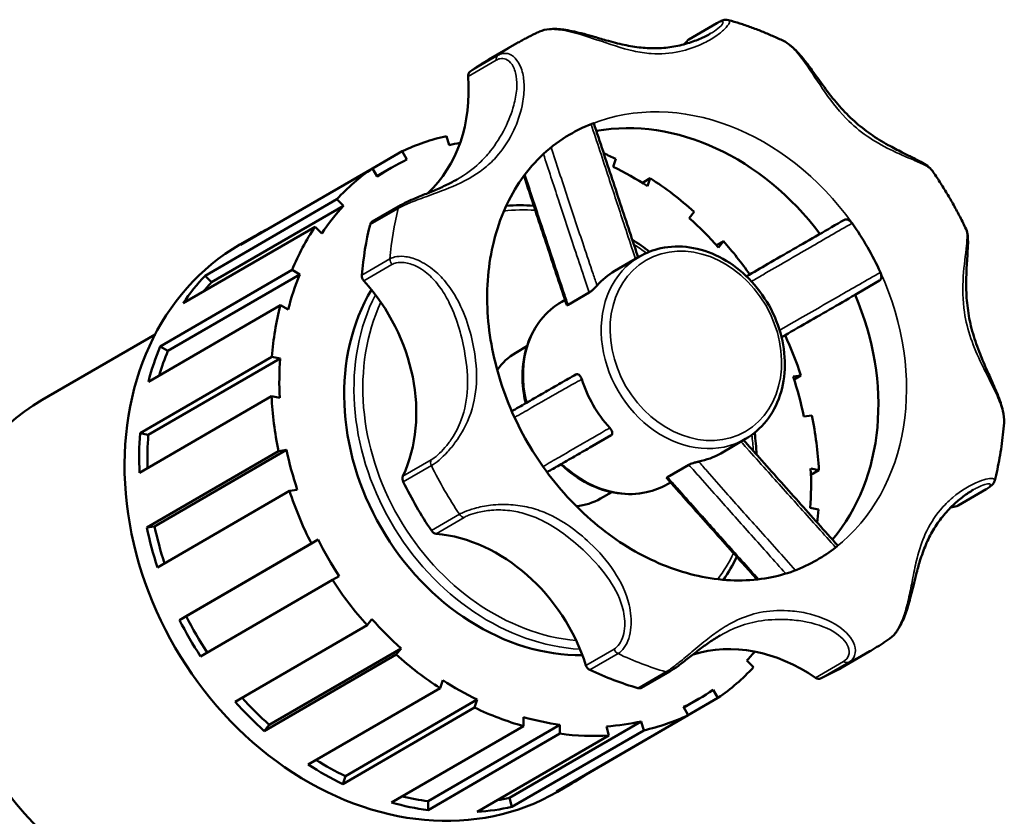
# Model space of a CAD drawing. Header units: millimetres. Extents: x 0 to 1041, y -399 to 812.
# Tile 10 of 10: x 926 to 1032, y 726 to 812. Entities that reach past the tile are written whole.
import ezdxf

# ---------------------------------------------------------------- set-up
doc = ezdxf.new("R2010")
doc.units = ezdxf.units.MM
doc.layers.add('Visible (ANSI)', color=7, linetype='Continuous', lineweight=50)
doc.layers.add('Visible Narrow (ANSI)', color=7, linetype='Continuous', lineweight=35)

msp = doc.modelspace()

# ---------------------------------------------------------------- linework, layer by layer
at = {"layer": 'Visible (ANSI)'}
for p, q in [((997.635, 809.749), (1000.659, 811.503)), ((976.126, 807.581), (979.15, 809.336)), ((971.872, 798.391), (971.609, 799.362)), ((963.638, 795.869), (966.828, 797.72)), ((966.828, 797.72), (967.34, 796.835)), ((989.507, 796.05), (989.792, 796.907)), ((963.632, 795.88), (949.457, 787.654)), ((964.144, 794.994), (963.632, 795.88)), ((965.639, 795.945), (964.108, 795.056)), ((992.644, 794.326), (993.499, 794.822)), ((993.499, 794.822), (993.214, 793.965)), ((945.639, 784.344), (959.814, 792.57)), ((960.524, 791.856), (946.349, 783.63)), ((959.814, 792.57), (960.524, 791.856)), ((966.64, 791.913), (963.616, 790.158)), ((997.687, 790.54), (998.217, 791.21)), ((957.473, 789.61), (943.298, 781.384)), ((958.183, 788.896), (957.473, 789.61)), ((949.377, 787.687), (950.952, 788.601)), ((1000.611, 787.625), (1001.354, 788.056)), ((1001.354, 788.056), (1000.824, 787.386)), ((989.68, 784.854), (992.354, 786.405)), ((940.817, 776.73), (954.992, 784.956)), ((955.831, 784.484), (941.656, 776.258)), ((945.639, 784.344), (946.349, 783.63)), ((954.992, 784.956), (955.831, 784.484)), ((1015.863, 782.484), (1018.142, 783.807)), ((984.663, 781.204), (986.942, 782.527)), ((953.735, 781.166), (939.56, 772.94)), ((954.574, 780.695), (953.735, 781.166)), ((983.982, 781.547), (984.332, 781.75)), ((928.122, 770.982), (940.275, 778.035)), ((940.817, 776.73), (941.656, 776.258)), ((979.049, 776.062), (980.247, 776.757)), ((938.658, 767.398), (952.833, 775.624)), ((953.719, 775.441), (939.544, 767.214)), ((952.833, 775.624), (953.719, 775.441)), ((1008.848, 773.488), (1009.694, 773.61)), ((1009.694, 773.61), (1008.95, 773.179)), ((952.783, 771.376), (938.608, 763.149)), ((953.669, 771.192), (952.783, 771.376)), ((1010.856, 769.319), (1010.01, 769.196)), ((938.658, 767.398), (939.544, 767.214)), ((987.011, 765.857), (989.29, 767.18)), ((1001.064, 765.237), (1003.738, 766.789)), ((939.374, 757.261), (953.549, 765.487)), ((954.395, 765.61), (940.22, 757.384)), ((953.549, 765.487), (954.395, 765.61)), ((995.354, 762.686), (997.633, 764.009)), ((1010.737, 763.614), (1011.622, 763.431)), ((1011.622, 763.431), (1010.764, 762.933)), ((995.366, 761.931), (995.675, 762.11)), ((954.711, 761.196), (940.536, 752.97)), ((955.557, 761.318), (954.711, 761.196)), ((988.156, 760.369), (989.354, 761.064)), ((1029.606, 761.371), (1026.582, 759.617)), ((1011.572, 759.182), (1010.686, 759.366)), ((939.374, 757.261), (940.22, 757.384)), ((957.793, 755.955), (943.618, 747.729)), ((957.07, 755.538), (957.793, 755.955)), ((942.895, 747.312), (957.07, 755.538)), ((959.33, 751.624), (945.155, 743.398)), ((960.053, 752.04), (959.33, 751.624)), ((942.895, 747.312), (943.618, 747.729)), ((963.051, 746.75), (963.581, 747.42)), ((948.876, 738.524), (963.051, 746.75)), ((966.718, 744.266), (952.543, 736.04)), ((966.718, 744.266), (966.188, 743.596)), ((966.188, 743.596), (952.013, 735.37)), ((1004.591, 742.236), (1003.881, 742.95)), ((1014.072, 742.194), (1017.096, 743.949)), ((970.907, 739.984), (971.191, 740.842)), ((992.563, 740.026), (995.587, 741.781)), ((956.732, 731.758), (970.907, 739.984)), ((1000.262, 739.812), (1000.773, 738.926)), ((974.898, 738.757), (960.723, 730.531)), ((974.898, 738.757), (974.614, 737.899)), ((1000.773, 738.926), (986.598, 730.7)), ((998.766, 738.862), (997.107, 737.899)), ((974.614, 737.899), (960.439, 729.673)), ((997.577, 737.086), (997.066, 737.972)), ((979.868, 735.902), (979.88, 736.863)), ((983.402, 728.86), (997.577, 737.086)), ((952.543, 736.04), (952.013, 735.37)), ((965.693, 727.676), (979.868, 735.902)), ((983.794, 736.052), (969.619, 727.825)), ((992.533, 736.415), (978.358, 728.189)), ((983.794, 736.052), (983.782, 735.09)), ((989.058, 734.903), (988.795, 735.874)), ((992.533, 736.415), (992.796, 735.444)), ((983.782, 735.09), (969.607, 726.864)), ((974.883, 726.677), (989.058, 734.903)), ((992.796, 735.444), (978.621, 727.218)), ((960.723, 730.531), (960.439, 729.673)), ((986.592, 730.711), (986.598, 730.7)), ((983.528, 728.839), (985.103, 729.753)), ((978.358, 728.189), (978.621, 727.218)), ((969.619, 727.825), (969.607, 726.864))]:
    msp.add_line(p, q, dxfattribs=at)
for centre, major_axis, start_param, end_param in [((985.494, 822.875), (9.07, -15.629), 0.2186678, 0.2583133), ((997.986, 809.143), (-0.351, 0.605), 0, 0.2583133), ((995.099, 774.887), (-18.973, 32.694), 0, 0.0772054), ((958.326, 807.23), (9.07, -15.629), 0.1838095, 1.0437115), ((974.514, 805.708), (-0.351, 0.605), 0.0772054, 1.0437115), ((995.099, 774.887), (-13.281, 22.886), 4.853317, 5.9938391), ((998.123, 776.642), (-13.281, 22.886), 6.1648402, 6.2831853), ((982.203, 767.403), (-17.076, 29.424), 6.0327771, 6.2139754), ((982.203, 767.403), (-16.563, 28.541), 5.9908061, 6.0348364), ((982.203, 767.403), (-17.076, 29.424), 5.4044586, 5.4498352), ((982.203, 767.403), (-17.076, 29.424), 0.0637511, 0.2449494), ((982.203, 767.403), (-16.563, 28.541), 6.2119162, 6.3489957), ((982.203, 767.403), (-16.563, 28.541), 5.2694384, 5.4065179), ((982.203, 767.403), (-17.076, 29.424), 5.0902993, 5.2714976), ((982.203, 767.403), (-16.563, 28.541), 0.2428901, 0.3799696), ((982.203, 767.403), (-17.076, 29.424), 0.3779103, 0.5591087), ((995.099, 774.887), (18.973, -32.694), 3.8443266, 4.0041962), ((963.967, 789.553), (-0.351, 0.605), 0, 0.7027339), ((982.203, 767.403), (-16.563, 28.541), 4.9552791, 5.0923586), ((998.123, 776.642), (-13.281, 22.886), 4.5940438, 4.8252753), ((968.028, 759.177), (-17.076, 29.424), 6.2194342, 6.3469364), ((966.453, 758.263), (-17.076, 29.424), 0, 3.1415927), ((982.203, 767.403), (-17.076, 29.424), 4.8225415, 4.9573384), ((968.028, 759.177), (-17.076, 29.424), 0.2449494, 0.3779103), ((982.203, 767.403), (16.563, -28.541), 3.698642, 3.8357215), ((963.1, 784.219), (0.351, -0.605), 4.0041962, 4.9707023), ((995.372, 775.045), (-5.692, 9.808), 0, 0.2665006), ((968.028, 759.177), (-16.563, 28.541), 0.2428901, 0.2902121), ((952.699, 772.639), (-9.07, 15.629), 3.6632187, 4.9707023), ((982.203, 767.403), (12.522, -21.578), 3.567268, 5.8512597), ((995.099, 774.887), (13.281, -22.886), 0.2840842, 1.4247612), ((982.203, 767.403), (17.076, -29.424), 3.8336623, 4.0148606), ((982.203, 767.403), (-17.076, 29.424), 4.4619808, 4.5996514), ((968.028, 759.177), (-17.076, 29.424), 0.5591087, 0.6920696), ((968.028, 759.177), (16.563, -28.541), 3.698642, 3.7954571), ((983.603, 768.216), (-4.553, 7.846), 0, 0.3687497), ((982.203, 767.403), (16.563, -28.541), 4.0128013, 4.1498808), ((995.372, 775.045), (5.692, -9.808), 4.4404296, 4.9788896), ((982.203, 767.403), (-16.563, 28.541), 4.3269606, 4.4640401), ((943.3, 744.827), (-15.178, 26.155), 0, 2.8244392), ((982.203, 767.403), (17.076, -29.424), 4.1478215, 4.3290198), ((982.203, 767.403), (-17.076, 29.424), 4.1478215, 4.3290198), ((968.028, 759.177), (-17.076, 29.424), 0.8732679, 1.0062289), ((968.028, 759.177), (16.563, -28.541), 4.0128013, 4.1281097), ((982.203, 767.403), (16.563, -28.541), 4.3269606, 4.4640401), ((995.372, 775.045), (5.692, -9.808), 6.0112259, 6.2831853), ((982.203, 767.403), (-16.563, 28.541), 4.0128013, 4.1498808), ((967.468, 762.394), (0.351, -0.605), 3.6632187, 4.6297248), ((995.099, 774.887), (18.973, -32.694), 4.6297248, 4.7895944), ((982.203, 767.403), (17.076, -29.424), 4.4619808, 4.6431791), ((983.603, 768.216), (4.553, -7.846), 5.9144356, 6.2831853), ((982.203, 767.403), (-17.076, 29.424), 3.9705055, 4.0148606), ((1031.873, 742.545), (-9.07, 15.629), 6.0194132, 6.064549), ((1026.231, 760.222), (0.351, -0.605), 6.0194132, 6.2831853), ((968.028, 759.177), (-17.076, 29.424), 1.1874272, 1.3203881), ((968.028, 759.177), (16.563, -28.541), 4.3269606, 4.4540621), ((970.431, 757.263), (0.351, -0.605), 4.7895944, 5.7561005), ((982.203, 767.403), (16.563, -28.541), 4.6411198, 4.7781993), ((971.91, 739.365), (-9.07, 15.629), 4.4486169, 5.7561005), ((998.123, 776.642), (13.281, -22.886), 0, 0.1128863), ((982.203, 767.403), (17.076, -29.424), 4.7761401, 4.9573384), ((968.028, 759.177), (-17.076, 29.424), 1.5015865, 1.6345474), ((968.028, 759.177), (16.563, -28.541), 4.6411198, 4.7781145), ((982.203, 767.403), (16.563, -28.541), 4.9552791, 5.0923586), ((1004.705, 726.9), (-9.07, 15.629), 5.234015, 6.1007513), ((982.203, 767.403), (17.076, -29.424), 5.0902993, 5.2714976), ((982.203, 767.403), (16.563, -28.541), 0.2428901, 0.2900614), ((987.155, 742.554), (0.351, -0.605), 4.4486169, 5.4151229), ((995.099, 774.887), (18.973, -32.694), 5.4151229, 5.5749926), ((982.203, 767.403), (17.076, -29.424), 0.0637511, 0.2449494), ((995.099, 774.887), (18.973, -32.694), 6.2005211, 6.2831853), ((982.203, 767.403), (16.563, -28.541), 5.2694384, 5.4065179), ((1011.495, 741.654), (0.351, -0.605), 5.234015, 6.2005211), ((992.212, 740.632), (0.351, -0.605), 5.5749926, 6.2831853), ((982.203, 767.403), (16.563, -28.541), 6.2119162, 6.3489957), ((968.028, 759.177), (16.563, -28.541), 4.9650769, 5.0923586), ((968.028, 759.177), (-17.076, 29.424), 1.8157457, 1.9487067), ((982.203, 767.403), (17.076, -29.424), 5.4044586, 5.5856569), ((982.203, 767.403), (16.563, -28.541), 5.5835976, 5.7206771), ((982.203, 767.403), (17.076, -29.424), 6.0327771, 6.2139754), ((982.203, 767.403), (16.563, -28.541), 5.8977569, 6.0348364), ((982.203, 767.403), (17.076, -29.424), 5.7186179, 5.8998162), ((968.028, 759.177), (-17.076, 29.424), 2.129905, 2.2628659), ((968.028, 759.177), (16.563, -28.541), 5.2909693, 5.4065179), ((968.028, 759.177), (17.076, -29.424), 6.2139754, 6.3469364), ((968.028, 759.177), (16.563, -28.541), 5.6234201, 5.7206771), ((968.028, 759.177), (16.563, -28.541), 5.9857541, 6.0348364), ((968.028, 759.177), (-17.076, 29.424), 2.4440643, 2.5770252), ((968.028, 759.177), (17.076, -29.424), 5.8998162, 6.0327771)]:
    msp.add_ellipse(centre, major_axis=major_axis, ratio=0.8159693, start_param=start_param, end_param=end_param, dxfattribs=at)
for points, knots in [([(1000.659, 811.503), (1000.741, 811.551), (1000.819, 811.594), (1000.972, 811.672), (1001.046, 811.706), (1001.192, 811.767), (1001.264, 811.794), (1001.415, 811.838), (1001.493, 811.855), (1001.676, 811.872), (1001.784, 811.874), (1001.921, 811.836)], [0, 0, 0, 0, 0.0431822, 0.0431822, 0.08636441, 0.08636441, 0.12954661, 0.12954661, 0.17272881, 0.17272881, 0.21591101, 0.21591101, 0.21591101, 0.21591101]), ([(1007.803, 809.591), (1007.421, 809.776), (1007.037, 809.954), (1006.264, 810.297), (1005.875, 810.461), (1005.094, 810.775), (1004.701, 810.925), (1003.913, 811.211), (1003.516, 811.346), (1002.721, 811.602), (1002.321, 811.723), (1001.921, 811.836)], [3.83499816, 3.83499816, 3.83499816, 3.83499816, 3.87113127, 3.87113127, 3.90726438, 3.90726438, 3.9433975, 3.9433975, 3.97953061, 3.97953061, 4.01566372, 4.01566372, 4.01566372, 4.01566372]), ([(999.951, 810.373), (999.69, 810.221), (999.399, 810.071), (998.661, 809.733), (998.196, 809.553), (997.169, 809.225), (996.601, 809.085), (995.449, 808.883), (994.865, 808.822), (993.693, 808.784), (993.104, 808.807), (991.914, 808.93), (991.311, 809.031), (990.072, 809.299), (989.434, 809.466), (988.28, 809.791), (987.775, 809.94), (986.872, 810.2), (986.478, 810.31), (985.751, 810.499), (985.418, 810.579), (984.79, 810.709), (984.495, 810.762), (983.932, 810.839), (983.664, 810.864), (983.15, 810.884), (982.904, 810.88), (982.284, 810.822), (981.92, 810.74), (981.593, 810.592)], [0.7381453, 0.7381453, 0.7381453, 0.7381453, 0.8790548, 0.8790548, 1.0742417, 1.0742417, 1.2938836, 1.2938836, 1.5135255, 1.5135255, 1.7331673, 1.7331673, 1.9528092, 1.9528092, 2.1724511, 2.1724511, 2.3342467, 2.3342467, 2.4546987, 2.4546987, 2.5546726, 2.5546726, 2.6435732, 2.6435732, 2.7264643, 2.7264643, 2.8060714, 2.8060714, 2.9345641, 2.9345641, 2.9345641, 2.9345641]), ([(981.593, 810.592), (981.426, 810.517), (981.259, 810.44), (980.929, 810.282), (980.764, 810.201), (980.437, 810.037), (980.274, 809.953), (979.95, 809.783), (979.789, 809.695), (979.468, 809.518), (979.309, 809.428), (979.15, 809.336)], [4.632295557, 4.632295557, 4.632295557, 4.632295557, 4.648860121, 4.648860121, 4.665424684, 4.665424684, 4.681989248, 4.681989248, 4.698553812, 4.698553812, 4.715118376, 4.715118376, 4.715118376, 4.715118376]), ([(1023.818, 795.62), (1023.669, 795.837), (1023.487, 795.995), (1023.071, 796.301), (1022.829, 796.446), (1022.294, 796.742), (1021.998, 796.892), (1021.331, 797.225), (1020.955, 797.408), (1020.077, 797.849), (1019.57, 798.113), (1018.43, 798.752), (1017.798, 799.139), (1016.579, 799.989), (1015.992, 800.451), (1014.875, 801.453), (1014.346, 801.993), (1013.335, 803.138), (1012.853, 803.745), (1011.911, 805.001), (1011.451, 805.652), (1010.677, 806.717), (1010.368, 807.136), (1009.806, 807.843), (1009.556, 808.138), (1009.078, 808.646), (1008.851, 808.864), (1008.358, 809.269), (1008.089, 809.452), (1007.803, 809.591)], [0.3152994, 0.3152994, 0.3152994, 0.3152994, 0.4298542, 0.4298542, 0.5540734, 0.5540734, 0.6829584, 0.6829584, 0.8310079, 0.8310079, 1.0215279, 1.0215279, 1.2609955, 1.2609955, 1.5004631, 1.5004631, 1.7399307, 1.7399307, 1.9793983, 1.9793983, 2.2188659, 2.2188659, 2.375559, 2.375559, 2.4958266, 2.4958266, 2.59843, 2.59843, 2.7099753, 2.7099753, 2.7099753, 2.7099753]), ([(987.14, 800.647), (987.206, 800.674), (987.263, 800.694), (987.357, 800.724), (987.392, 800.732), (987.423, 800.734), (987.429, 800.732), (987.431, 800.728)], [0, 0, 0, 0, 0.026032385, 0.026032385, 0.053975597, 0.053975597, 0.070228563, 0.070228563, 0.070228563, 0.070228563]), ([(992.197, 786.314), (991.928, 787.117), (991.66, 787.921), (991.061, 789.724), (990.729, 790.724), (990.067, 792.725), (989.737, 793.725), (989.077, 795.726), (988.748, 796.726), (988.089, 798.727), (987.76, 799.727), (987.431, 800.728)], [0.5087883, 0.5087883, 0.5087883, 0.5087883, 0.7727894, 0.7727894, 1.1014953, 1.1014953, 1.4302012, 1.4302012, 1.758907, 1.758907, 2.0876129, 2.0876129, 2.0876129, 2.0876129]), ([(984.842, 799.528), (982.828, 798.359), (981.068, 796.74), (978.321, 792.807), (977.295, 790.538), (976.092, 785.649), (975.859, 783.068), (976.168, 777.806), (976.686, 775.131), (978.42, 769.926), (979.629, 767.397), (982.617, 762.733), (984.395, 760.599), (988.327, 756.933), (990.482, 755.404), (994.947, 753.073), (997.257, 752.281), (1001.845, 751.462), (1004.115, 751.467), (1008.087, 752.198), (1009.826, 752.841), (1011.404, 753.757)], [4.7151184, 4.7151184, 4.7151184, 4.7151184, 5.0777939, 5.0777939, 5.4173893, 5.4173893, 5.7321334, 5.7321334, 6.0373216, 6.0373216, 6.3398446, 6.3398446, 6.6419781, 6.6419781, 6.9450406, 6.9450406, 7.2523288, 7.2523288, 7.5725549, 7.5725549, 7.856711, 7.856711, 7.856711, 7.856711]), ([(984.523, 781.179), (984.187, 782.18), (983.853, 783.18), (983.187, 785.181), (982.855, 786.181), (982.193, 788.182), (981.863, 789.182), (981.203, 791.182), (980.874, 792.182), (980.336, 793.816), (980.127, 794.45), (979.918, 795.084)], [0.1426356, 0.1426356, 0.1426356, 0.1426356, 0.4711324, 0.4711324, 0.7996291, 0.7996291, 1.1281259, 1.1281259, 1.4566226, 1.4566226, 1.6649275, 1.6649275, 1.6649275, 1.6649275]), ([(1027.435, 789.356), (1027.228, 789.792), (1027.014, 790.225), (1026.572, 791.083), (1026.345, 791.509), (1025.875, 792.353), (1025.634, 792.771), (1025.137, 793.599), (1024.883, 794.01), (1024.36, 794.821), (1024.092, 795.223), (1023.818, 795.62)], [3.04306926, 3.04306926, 3.04306926, 3.04306926, 3.08248188, 3.08248188, 3.1218945, 3.1218945, 3.16130713, 3.16130713, 3.20071975, 3.20071975, 3.24013237, 3.24013237, 3.24013237, 3.24013237]), ([(972.793, 794.733), (972.42, 794.517), (972.023, 794.308), (971.185, 793.903), (970.743, 793.706), (969.839, 793.323), (969.377, 793.137), (968.48, 792.772), (968.047, 792.593), (967.28, 792.252), (966.946, 792.088), (966.659, 791.924), (966.649, 791.919), (966.64, 791.913)], [2.21509031, 2.21509031, 2.21509031, 2.21509031, 2.36480534, 2.36480534, 2.51452037, 2.51452037, 2.6642354, 2.6642354, 2.81395043, 2.81395043, 2.95868713, 2.95868713, 2.96366546, 2.96366546, 2.96366546, 2.96366546]), ([(1014.363, 790.354), (1013.447, 789.826), (1012.531, 789.297), (1010.698, 788.241), (1009.782, 787.712), (1007.951, 786.656), (1007.035, 786.128), (1005.356, 785.159), (1004.592, 784.719), (1003.829, 784.279)], [0.1032523, 0.1032523, 0.1032523, 0.1032523, 0.4324598, 0.4324598, 0.7616674, 0.7616674, 1.0908749, 1.0908749, 1.3654527, 1.3654527, 1.3654527, 1.3654527]), ([(1014.362, 790.354), (1014.414, 790.384), (1014.477, 790.397), (1014.619, 790.391), (1014.697, 790.37), (1014.854, 790.298), (1014.93, 790.249), (1015.068, 790.129), (1015.13, 790.062), (1015.182, 789.988)], [0, 0, 0, 0, 0.0307575, 0.0307575, 0.06210241, 0.06210241, 0.09159771, 0.09159771, 0.11886921, 0.11886921, 0.11886921, 0.11886921]), ([(1031.519, 768.504), (1031.55, 768.929), (1031.498, 769.366), (1031.338, 770.09), (1031.256, 770.376), (1031.057, 770.983), (1030.936, 771.305), (1030.656, 772.001), (1030.494, 772.375), (1030.125, 773.209), (1029.916, 773.668), (1029.441, 774.731), (1029.179, 775.333), (1028.652, 776.657), (1028.396, 777.379), (1027.975, 778.834), (1027.81, 779.567), (1027.575, 781.042), (1027.504, 781.784), (1027.442, 783.26), (1027.45, 783.995), (1027.506, 785.385), (1027.552, 786.042), (1027.618, 787.069), (1027.641, 787.462), (1027.653, 788.107), (1027.648, 788.371), (1027.595, 788.873), (1027.55, 789.113), (1027.435, 789.356)], [0.2526331, 0.2526331, 0.2526331, 0.2526331, 0.4017149, 0.4017149, 0.4969276, 0.4969276, 0.603069, 0.603069, 0.7260572, 0.7260572, 0.8774312, 0.8774312, 1.0774555, 1.0774555, 1.31704, 1.31704, 1.5566245, 1.5566245, 1.796209, 1.796209, 2.0357935, 2.0357935, 2.262494, 2.262494, 2.4147011, 2.4147011, 2.5315896, 2.5315896, 2.6484782, 2.6484782, 2.6484782, 2.6484782]), ([(1003.738, 766.789), (1004.592, 767.285), (1005.351, 767.945), (1006.605, 769.528), (1007.098, 770.453), (1007.774, 772.482), (1007.951, 773.589), (1007.969, 775.874), (1007.805, 777.052), (1007.153, 779.355), (1006.663, 780.479), (1005.405, 782.56), (1004.637, 783.515), (1002.9, 785.158), (1001.932, 785.846), (999.892, 786.879), (998.821, 787.225), (996.693, 787.537), (995.636, 787.507), (993.828, 787.112), (993.059, 786.814), (992.354, 786.405)], [1.5735257, 1.5735257, 1.5735257, 1.5735257, 1.8842055, 1.8842055, 2.1980184, 2.1980184, 2.5176696, 2.5176696, 2.8412596, 2.8412596, 3.1663893, 3.1663893, 3.4918333, 3.4918333, 3.8168483, 3.8168483, 4.1400476, 4.1400476, 4.458842, 4.458842, 4.7151184, 4.7151184, 4.7151184, 4.7151184]), ([(1018.235, 784.701), (1018.271, 784.623), (1018.297, 784.54), (1018.332, 784.368), (1018.338, 784.281), (1018.328, 784.114), (1018.309, 784.036), (1018.264, 783.933), (1018.243, 783.901), (1018.197, 783.846), (1018.171, 783.823), (1018.142, 783.807)], [0, 0, 0, 0, 0.02603226, 0.02603226, 0.05397527, 0.05397527, 0.08420373, 0.08420373, 0.10140935, 0.10140935, 0.11853538, 0.11853538, 0.11853538, 0.11853538]), ([(987.773, 783.284), (987.723, 783.227), (987.665, 783.165), (987.533, 783.029), (987.459, 782.955), (987.304, 782.809), (987.223, 782.737), (987.109, 782.643), (987.072, 782.614), (987.002, 782.564), (986.97, 782.543), (986.942, 782.527)], [0, 0, 0, 0, 0.02732523, 0.02732523, 0.0582723, 0.0582723, 0.09191519, 0.09191519, 0.10946443, 0.10946443, 0.1266451, 0.1266451, 0.1266451, 0.1266451]), ([(1015.863, 782.484), (1014.946, 781.955), (1014.03, 781.427), (1012.198, 780.37), (1011.282, 779.842), (1009.45, 778.785), (1008.535, 778.257), (1007.615, 777.727), (1007.61, 777.724), (1007.606, 777.722)], [0.10333514, 0.10333514, 0.10333514, 0.10333514, 0.43254218, 0.43254218, 0.76174921, 0.76174921, 1.09095624, 1.09095624, 1.0925482, 1.0925482, 1.0925482, 1.0925482]), ([(983.982, 781.547), (983.127, 781.051), (982.369, 780.391), (981.114, 778.808), (980.621, 777.883), (979.945, 775.854), (979.768, 774.747), (979.752, 772.625), (979.871, 771.618), (980.111, 770.626)], [4.7151184, 4.7151184, 4.7151184, 4.7151184, 5.0257982, 5.0257982, 5.3396111, 5.3396111, 5.6592623, 5.6592623, 5.9369763, 5.9369763, 5.9369763, 5.9369763]), ([(984.663, 781.204), (984.616, 781.177), (984.579, 781.162), (984.538, 781.161), (984.527, 781.167), (984.523, 781.179)], [0, 0, 0, 0, 0.027680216, 0.027680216, 0.046465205, 0.046465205, 0.046465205, 0.046465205]), ([(985.511, 773.727), (984.96, 773.411), (984.411, 773.096), (983.316, 772.467), (982.77, 772.153), (981.679, 771.526), (981.134, 771.213), (980.045, 770.588), (979.501, 770.275), (978.843, 769.897), (978.728, 769.831), (978.613, 769.765)], [0.0742031, 0.0742031, 0.0742031, 0.0742031, 0.403411, 0.403411, 0.7326189, 0.7326189, 1.0618268, 1.0618268, 1.3910348, 1.3910348, 1.4606223, 1.4606223, 1.4606223, 1.4606223]), ([(985.51, 773.727), (985.559, 773.755), (985.613, 773.765), (985.728, 773.749), (985.789, 773.719), (985.909, 773.622), (985.966, 773.554), (986.04, 773.432), (986.062, 773.389), (986.101, 773.301), (986.119, 773.254), (986.134, 773.206)], [0, 0, 0, 0, 0.02947989, 0.02947989, 0.06233608, 0.06233608, 0.09584443, 0.09584443, 0.11148019, 0.11148019, 0.12674947, 0.12674947, 0.12674947, 0.12674947]), ([(1030.518, 762.299), (1030.621, 762.702), (1030.717, 763.107), (1030.893, 763.923), (1030.974, 764.333), (1031.122, 765.157), (1031.189, 765.572), (1031.308, 766.404), (1031.36, 766.822), (1031.45, 767.661), (1031.488, 768.082), (1031.519, 768.504)], [2.26762285, 2.26762285, 2.26762285, 2.26762285, 2.30371624, 2.30371624, 2.33980963, 2.33980963, 2.37590302, 2.37590302, 2.41199641, 2.41199641, 2.4480898, 2.4480898, 2.4480898, 2.4480898]), ([(989.15, 767.982), (989.211, 767.916), (989.263, 767.846), (989.351, 767.696), (989.384, 767.618), (989.421, 767.465), (989.422, 767.392), (989.396, 767.297), (989.381, 767.268), (989.343, 767.217), (989.319, 767.196), (989.29, 767.18)], [0, 0, 0, 0, 0.02732493, 0.02732493, 0.05827164, 0.05827164, 0.09191448, 0.09191448, 0.10946397, 0.10946397, 0.1266451, 0.1266451, 0.1266451, 0.1266451]), ([(1013.639, 755.333), (1012.938, 756.117), (1012.237, 756.902), (1010.834, 758.471), (1010.133, 759.256), (1008.731, 760.826), (1008.031, 761.611), (1006.63, 763.183), (1005.93, 763.97), (1004.665, 765.394), (1004.099, 766.032), (1003.534, 766.671)], [0.4239343, 0.4239343, 0.4239343, 0.4239343, 0.7526393, 0.7526393, 1.0813442, 1.0813442, 1.4100491, 1.4100491, 1.738754, 1.738754, 2.0048716, 2.0048716, 2.0048716, 2.0048716]), ([(987.01, 765.856), (986.459, 765.54), (985.91, 765.225), (984.815, 764.596), (984.269, 764.282), (983.282, 763.715), (982.842, 763.462), (982.402, 763.21)], [0.07419105, 0.07419105, 0.07419105, 0.07419105, 0.40339767, 0.40339767, 0.73260429, 0.73260429, 0.99868047, 0.99868047, 0.99868047, 0.99868047]), ([(997.633, 764.009), (997.682, 764.037), (997.747, 764.067), (997.907, 764.131), (998.004, 764.164), (998.211, 764.229), (998.32, 764.259), (998.476, 764.299), (998.525, 764.311), (998.619, 764.333), (998.663, 764.342), (998.705, 764.35)], [0, 0, 0, 0, 0.02948025, 0.02948025, 0.06233667, 0.06233667, 0.09584476, 0.09584476, 0.11148047, 0.11148047, 0.12674947, 0.12674947, 0.12674947, 0.12674947]), ([(983.885, 764.062), (983.907, 764.041), (983.929, 764.02), (984.819, 763.178), (985.788, 762.49), (987.828, 761.458), (988.898, 761.111), (991.026, 760.799), (992.084, 760.829), (993.891, 761.224), (994.661, 761.522), (995.366, 761.931)], [6.6251862, 6.6251862, 6.6251862, 6.6251862, 6.633426, 6.633426, 6.958441, 6.958441, 7.2816403, 7.2816403, 7.6004347, 7.6004347, 7.856711, 7.856711, 7.856711, 7.856711]), ([(995.263, 762.577), (995.255, 762.587), (995.255, 762.599), (995.277, 762.635), (995.308, 762.659), (995.354, 762.686)], [0.059168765, 0.059168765, 0.059168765, 0.059168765, 0.078232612, 0.078232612, 0.105648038, 0.105648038, 0.105648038, 0.105648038]), ([(1004.975, 751.672), (1004.537, 752.161), (1004.1, 752.65), (1002.962, 753.923), (1002.261, 754.708), (1000.86, 756.278), (1000.16, 757.063), (998.759, 758.635), (998.06, 759.421), (996.661, 760.997), (995.962, 761.786), (995.263, 762.577)], [0.530187, 0.530187, 0.530187, 0.530187, 0.7350894, 0.7350894, 1.0635849, 1.0635849, 1.3920803, 1.3920803, 1.7205758, 1.7205758, 2.0490712, 2.0490712, 2.0490712, 2.0490712]), ([(1030.518, 762.299), (1030.493, 762.198), (1030.455, 762.122), (1030.365, 761.972), (1030.312, 761.908), (1030.201, 761.792), (1030.144, 761.741), (1030.022, 761.642), (1029.958, 761.595), (1029.819, 761.501), (1029.745, 761.454), (1029.647, 761.395), (1029.627, 761.383), (1029.606, 761.371)], [2.74901026, 2.74901026, 2.74901026, 2.74901026, 2.78115583, 2.78115583, 2.82408691, 2.82408691, 2.86701798, 2.86701798, 2.90994906, 2.90994906, 2.95288014, 2.95288014, 2.96366565, 2.96366565, 2.96366565, 2.96366565]), ([(1019.251, 745.34), (1019.544, 745.549), (1019.797, 745.823), (1020.286, 746.511), (1020.51, 746.945), (1020.915, 747.91), (1021.092, 748.445), (1021.341, 749.298), (1021.426, 749.613), (1021.599, 750.283), (1021.687, 750.637), (1021.875, 751.402), (1021.975, 751.81), (1022.208, 752.712), (1022.342, 753.198), (1022.674, 754.276), (1022.88, 754.853), (1023.349, 755.956), (1023.613, 756.482), (1024.209, 757.487), (1024.542, 757.967), (1025.271, 758.875), (1025.666, 759.304), (1026.426, 760.024), (1026.783, 760.327), (1027.5, 760.869), (1027.859, 761.108), (1028.2, 761.306)], [0.0271837, 0.0271837, 0.0271837, 0.0271837, 0.1559326, 0.1559326, 0.3093367, 0.3093367, 0.4739928, 0.4739928, 0.5694783, 0.5694783, 0.6786604, 0.6786604, 0.8098793, 0.8098793, 0.9774728, 0.9774728, 1.1962634, 1.1962634, 1.4150541, 1.4150541, 1.6338448, 1.6338448, 1.8526355, 1.8526355, 2.033863, 2.033863, 2.2150905, 2.2150905, 2.2150905, 2.2150905]), ([(905.533, 755.688), (903.398, 754.449), (901.504, 752.796), (898.383, 748.825), (897.159, 746.505), (895.497, 741.419), (895.068, 738.648), (895.053, 732.938), (895.474, 729.998), (897.124, 724.253), (898.356, 721.449), (901.506, 716.264), (903.424, 713.884), (907.756, 709.791), (910.168, 708.078), (915.242, 705.501), (917.903, 704.635), (923.193, 703.847), (925.821, 703.917), (929.087, 704.623), (929.853, 704.837), (930.6, 705.096)], [4.7151184, 4.7151184, 4.7151184, 4.7151184, 5.0290191, 5.0290191, 5.3450479, 5.3450479, 5.6649141, 5.6649141, 5.9872596, 5.9872596, 6.3105437, 6.3105437, 6.6340145, 6.6340145, 6.9572205, 6.9572205, 7.279299, 7.279299, 7.5985804, 7.5985804, 7.6986035, 7.6986035, 7.6986035, 7.6986035]), ([(1013.639, 755.333), (1013.642, 755.331), (1013.641, 755.326), (1013.628, 755.303), (1013.605, 755.277), (1013.53, 755.209), (1013.482, 755.169), (1013.423, 755.123)], [0.048512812, 0.048512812, 0.048512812, 0.048512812, 0.062102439, 0.062102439, 0.091597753, 0.091597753, 0.118869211, 0.118869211, 0.118869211, 0.118869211]), ([(995.587, 741.781), (995.866, 741.943), (996.178, 742.154), (996.849, 742.642), (997.206, 742.917), (997.949, 743.495), (998.335, 743.798), (999.108, 744.383), (999.494, 744.666), (1000.255, 745.187), (1000.63, 745.427), (1001.007, 745.646), (1001.015, 745.651), (1001.022, 745.655)], [0, 0, 0, 0, 0.14762906, 0.14762906, 0.29221448, 0.29221448, 0.43984354, 0.43984354, 0.5874726, 0.5874726, 0.73510167, 0.73510167, 0.7381453, 0.7381453, 0.7381453, 0.7381453]), ([(1017.096, 743.949), (1017.244, 744.035), (1017.391, 744.122), (1017.684, 744.299), (1017.829, 744.389), (1018.118, 744.572), (1018.262, 744.665), (1018.548, 744.853), (1018.69, 744.948), (1018.972, 745.142), (1019.112, 745.24), (1019.251, 745.34)], [1.573525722, 1.573525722, 1.573525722, 1.573525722, 1.588994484, 1.588994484, 1.604463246, 1.604463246, 1.619932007, 1.619932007, 1.635400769, 1.635400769, 1.650869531, 1.650869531, 1.650869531, 1.650869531])]:
    msp.add_open_spline(points, degree=3, knots=knots, dxfattribs=at)
for points in [[(980.978, 791.866), (979.98, 791.939), (978.989, 791.934), (978.013, 791.852)], [(993.423, 786.921), (992.816, 787.384), (992.195, 787.819), (991.56, 788.223)], [(1004.926, 765.1), (1004.892, 765.884), (1004.821, 766.672), (1004.716, 767.461)], [(1001.352, 751.635), (1001.889, 752.415), (1002.37, 753.244), (1002.792, 754.114)]]:
    msp.add_open_spline(points, degree=3, dxfattribs=at)
at = {"layer": 'Visible Narrow (ANSI)'}
for p, q in [((997.521, 809.655), (1000.545, 811.41)), ((973.91, 805.765), (976.934, 807.52)), ((977.149, 808.044), (974.125, 806.29)), ((963.38, 789.83), (966.404, 791.584)), ((965.52, 786.15), (962.496, 784.395)), ((962.712, 783.787), (965.736, 785.542)), ((969.941, 764.531), (966.917, 762.776)), ((966.947, 762.158), (969.971, 763.913)), ((1029.466, 761.318), (1026.442, 759.563)), ((972.989, 758.686), (969.965, 756.931)), ((970.486, 756.596), (973.51, 758.351)), ((989.61, 744.19), (986.586, 742.435)), ((987.005, 741.944), (990.029, 743.699)), ((1014.266, 742.859), (1011.242, 741.104)), ((1011.805, 741.027), (1014.829, 742.782)), ((995.182, 741.74), (992.158, 739.985))]:
    msp.add_line(p, q, dxfattribs=at)
for centre, major_axis, start_param, end_param in [((1001.01, 810.898), (-0.351, 0.605), 0, 0.2583133), ((998.123, 776.642), (-18.973, 32.694), 0, 0.0772054), ((977.538, 807.463), (-0.351, 0.605), 0.0772054, 1.0437115), ((998.123, 776.642), (-13.281, 22.886), 4.8252753, 6.1648402), ((966.991, 791.308), (-0.351, 0.605), 0, 0.7027339), ((998.123, 776.642), (18.973, -32.694), 3.8443266, 4.0041962), ((983.603, 768.216), (-12.171, 20.972), 5.7826294, 5.946764), ((983.603, 768.216), (12.171, -20.972), 2.0554881, 2.1259037), ((998.046, 776.597), (-5.692, 9.808), 0, 3.1415927), ((966.124, 785.974), (-0.351, 0.605), 0.8626036, 1.8291096), ((998.123, 776.642), (13.281, -22.886), 0.1128863, 1.4524512), ((983.253, 768.013), (12.522, -21.578), 3.6285631, 5.7901533), ((983.603, 768.216), (-12.171, 20.972), 0.5199202, 2.6158135), ((989.674, 771.739), (-5.692, 9.808), 0, 1.225671), ((983.603, 768.216), (12.171, -20.972), 1.0115201, 1.0861045), ((970.492, 764.149), (0.351, -0.605), 3.6632187, 4.6297248), ((989.674, 771.739), (5.692, -9.808), 5.0480436, 6.2831853), ((998.123, 776.642), (18.973, -32.694), 4.6297248, 4.7895944), ((1029.255, 761.977), (0.351, -0.605), 6.0194132, 6.2831853), ((973.455, 759.018), (-0.351, 0.605), 1.6480018, 2.6145078), ((919.763, 731.168), (14.23, -24.52), 3.1415927, 6.1217693), ((983.603, 768.216), (12.171, -20.972), 0.3364213, 0.4959715), ((990.179, 744.309), (0.351, -0.605), 4.4486169, 5.4151229), ((998.123, 776.642), (18.973, -32.694), 5.4151229, 5.5749926), ((998.123, 776.642), (18.973, -32.694), 6.2005211, 6.2831853), ((1014.519, 743.409), (0.351, -0.605), 5.234015, 6.2005211), ((995.236, 742.387), (0.351, -0.605), 5.5749926, 6.2831853)]:
    msp.add_ellipse(centre, major_axis=major_axis, ratio=0.8159693, start_param=start_param, end_param=end_param, dxfattribs=at)
msp.add_ellipse((998.396, 776.8), major_axis=(5.341, -9.203), ratio=0.8159693, dxfattribs=at)
for points, knots in [([(981.593, 810.592), (981.872, 810.718), (982.209, 810.795), (983.103, 810.863), (983.694, 810.811), (985.433, 810.493), (986.618, 810.099), (989.133, 809.244), (990.431, 808.794), (992.322, 808.377), (992.961, 808.278), (994.623, 808.162), (995.642, 808.235), (997.488, 808.633), (998.32, 808.918), (999.613, 809.523), (1000.109, 809.805), (1000.902, 810.346), (1001.218, 810.601), (1001.746, 811.116), (1001.937, 811.373), (1002.054, 811.705), (1002.028, 811.805), (1001.921, 811.836)], [-2.9345641, -2.9345641, -2.9345641, -2.9345641, -2.8015003, -2.8015003, -2.6198251, -2.6198251, -2.2885325, -2.2885325, -1.863874, -1.863874, -1.6401107, -1.6401107, -1.2778277, -1.2778277, -0.9678751, -0.9678751, -0.7535179, -0.7535179, -0.5756923, -0.5756923, -0.3741015, -0.3741015, -0.215911, -0.215911, -0.215911, -0.215911]), ([(1000.545, 811.41), (1000.678, 811.487), (1000.797, 811.549), (1001.065, 811.667), (1001.188, 811.697), (1001.36, 811.677), (1001.375, 811.601), (1001.233, 811.338), (1001.04, 811.134), (1000.54, 810.74), (1000.264, 810.554), (999.951, 810.373)], [0, 0, 0, 0, 0.07993621, 0.07993621, 0.20783414, 0.20783414, 0.37410146, 0.37410146, 0.57569235, 0.57569235, 0.7381453, 0.7381453, 0.7381453, 0.7381453]), ([(1007.803, 809.591), (1007.82, 809.582), (1007.837, 809.574), (1008.131, 809.423), (1008.407, 809.219), (1009.172, 808.519), (1009.647, 807.922), (1010.85, 806.243), (1011.552, 805.105), (1013.076, 802.917), (1013.91, 801.865), (1015.544, 800.279), (1016.294, 799.681), (1017.893, 798.621), (1018.744, 798.161), (1020.15, 797.49), (1020.706, 797.247), (1021.733, 796.806), (1022.207, 796.606), (1023.059, 796.205), (1023.426, 796.005), (1023.721, 795.741), (1023.776, 795.681), (1023.818, 795.62)], [-2.7099753, -2.7099753, -2.7099753, -2.7099753, -2.7019959, -2.7019959, -2.5741281, -2.5741281, -2.3405553, -2.3405553, -1.9617715, -1.9617715, -1.5588045, -1.5588045, -1.2627067, -1.2627067, -0.9617962, -0.9617962, -0.7636167, -0.7636167, -0.5761226, -0.5761226, -0.3745197, -0.3745197, -0.3152994, -0.3152994, -0.3152994, -0.3152994]), ([(966.404, 791.584), (966.712, 791.763), (967.121, 791.956), (968.123, 792.373), (968.732, 792.598), (970.493, 793.238), (971.656, 793.66), (973.954, 794.699), (975.016, 795.339), (976.381, 796.497), (976.808, 796.929), (977.834, 798.164), (978.381, 799.031), (979.214, 800.81), (979.525, 801.697), (979.857, 803.25), (979.937, 803.9), (979.946, 805.067), (979.897, 805.589), (979.661, 806.62), (979.453, 807.119), (978.939, 807.814), (978.656, 808.047), (978.113, 808.255), (977.862, 808.277), (977.457, 808.193), (977.301, 808.133), (977.149, 808.044)], [-2.9636655, -2.9636655, -2.9636655, -2.9636655, -2.8014379, -2.8014379, -2.6193935, -2.6193935, -2.2879903, -2.2879903, -1.8634952, -1.8634952, -1.6397963, -1.6397963, -1.2777628, -1.2777628, -0.9678474, -0.9678474, -0.7535543, -0.7535543, -0.5756941, -0.5756941, -0.3741031, -0.3741031, -0.2078351, -0.2078351, -0.0799366, -0.0799366, 0, 0, 0, 0]), ([(976.934, 807.52), (977.067, 807.597), (977.203, 807.65), (977.552, 807.724), (977.765, 807.706), (978.221, 807.526), (978.452, 807.323), (978.859, 806.712), (979.012, 806.273), (979.159, 805.357), (979.171, 804.891), (979.095, 803.841), (978.985, 803.252), (978.6, 801.831), (978.273, 801.008), (977.433, 799.328), (976.902, 798.492), (975.937, 797.277), (975.542, 796.846), (974.44, 795.81), (973.676, 795.247), (972.792, 794.733)], [0, 0, 0, 0, 0.0799366, 0.0799366, 0.2078351, 0.2078351, 0.3741031, 0.3741031, 0.5756941, 0.5756941, 0.7535543, 0.7535543, 0.9678474, 0.9678474, 1.2777628, 1.2777628, 1.6397963, 1.6397963, 1.8634952, 1.8634952, 2.2150903, 2.2150903, 2.2150903, 2.2150903]), ([(987.14, 800.647), (987.769, 798.729), (988.398, 796.81), (989.569, 793.244), (990.11, 791.597), (990.652, 789.95), (990.972, 788.977), (991.292, 788.004), (991.71, 786.736), (991.808, 786.44), (991.905, 786.145)], [-2.1056361, -2.1056361, -2.1056361, -2.1056361, -1.4754288, -1.4754288, -0.9346606, -0.9346606, -0.9346606, -0.6153265, -0.6153265, -0.5183627, -0.5183627, -0.5183627, -0.5183627]), ([(987.773, 783.284), (987.631, 783.704), (987.489, 784.123), (987.011, 785.539), (986.677, 786.536), (986.344, 787.534), (985.761, 789.277), (985.182, 791.022), (984.012, 794.558), (983.421, 796.35), (982.83, 798.141)], [-2.0374403, -2.0374403, -2.0374403, -2.0374403, -1.8992032, -1.8992032, -1.5709623, -1.5709623, -1.5709623, -0.9970674, -0.9970674, -0.4081627, -0.4081627, -0.4081627, -0.4081627]), ([(982.009, 797.429), (982.551, 795.78), (983.094, 794.131), (984.214, 790.736), (984.79, 788.989), (985.37, 787.242), (985.701, 786.243), (986.033, 785.244), (986.558, 783.672), (986.749, 783.099), (986.942, 782.527)], [0.4553164, 0.4553164, 0.4553164, 0.4553164, 0.9970674, 0.9970674, 1.5709623, 1.5709623, 1.5709623, 1.8992032, 1.8992032, 2.0873279, 2.0873279, 2.0873279, 2.0873279]), ([(984.663, 781.204), (984.502, 781.683), (984.341, 782.162), (983.867, 783.583), (983.553, 784.525), (983.241, 785.467), (982.716, 787.049), (982.193, 788.632), (981.12, 791.883), (980.57, 793.553), (980.021, 795.222)], [0.1521811, 0.1521811, 0.1521811, 0.1521811, 0.309483, 0.309483, 0.618966, 0.618966, 0.618966, 1.138872, 1.138872, 1.687286, 1.687286, 1.687286, 1.687286]), ([(1004.372, 783.727), (1004.786, 783.968), (1005.2, 784.208), (1005.615, 784.449), (1007.301, 785.428), (1008.99, 786.406), (1012.18, 788.252), (1013.681, 789.12), (1015.182, 789.988)], [-1.36491, -1.36491, -1.36491, -1.36491, -1.2155558, -1.2155558, -1.2155558, -0.6077779, -0.6077779, -0.0679314, -0.0679314, -0.0679314, -0.0679314]), ([(1027.435, 789.356), (1027.474, 789.273), (1027.502, 789.173), (1027.58, 788.692), (1027.546, 788.174), (1027.382, 786.611), (1027.215, 785.453), (1027.056, 783.003), (1027.073, 781.697), (1027.406, 779.465), (1027.64, 778.529), (1028.279, 776.665), (1028.686, 775.737), (1029.427, 774.196), (1029.738, 773.583), (1030.332, 772.389), (1030.615, 771.808), (1031.12, 770.62), (1031.335, 770.016), (1031.512, 769.118), (1031.54, 768.797), (1031.519, 768.504)], [-2.6484782, -2.6484782, -2.6484782, -2.6484782, -2.5742235, -2.5742235, -2.3406894, -2.3406894, -1.9619121, -1.9619121, -1.5588877, -1.5588877, -1.2627202, -1.2627202, -0.9618012, -0.9618012, -0.7636056, -0.7636056, -0.5761222, -0.5761222, -0.3745192, -0.3745192, -0.2526331, -0.2526331, -0.2526331, -0.2526331]), ([(969.971, 763.913), (970.469, 764.202), (971.096, 764.731), (972.007, 765.726), (972.301, 766.086), (973.076, 767.154), (973.508, 767.903), (974.38, 769.878), (974.665, 771.104), (974.885, 773.589), (974.805, 774.858), (974.448, 777.075), (974.227, 778.018), (973.631, 779.906), (973.252, 780.85), (972.442, 782.351), (972.073, 782.93), (971.243, 783.988), (970.789, 784.47), (969.747, 785.345), (969.15, 785.729), (968.035, 786.22), (967.522, 786.362), (966.679, 786.447), (966.335, 786.427), (965.844, 786.306), (965.672, 786.238), (965.52, 786.15)], [-2.9636479, -2.9636479, -2.9636479, -2.9636479, -2.7017553, -2.7017553, -2.5739402, -2.5739402, -2.3402913, -2.3402913, -1.9614949, -1.9614949, -1.5586409, -1.5586409, -1.2626801, -1.2626801, -0.9617865, -0.9617865, -0.7636387, -0.7636387, -0.5761234, -0.5761234, -0.3745205, -0.3745205, -0.2080669, -0.2080669, -0.0800257, -0.0800257, 0, 0, 0, 0]), ([(965.736, 785.542), (965.869, 785.619), (966.019, 785.678), (966.446, 785.78), (966.743, 785.793), (967.468, 785.704), (967.907, 785.567), (968.86, 785.101), (969.368, 784.74), (970.253, 783.913), (970.639, 783.457), (971.344, 782.454), (971.659, 781.903), (972.353, 780.468), (972.682, 779.562), (973.216, 777.743), (973.423, 776.831), (973.785, 774.691), (973.896, 773.469), (973.798, 771.106), (973.601, 769.954), (972.918, 768.129), (972.569, 767.443), (971.928, 766.474), (971.683, 766.15), (970.916, 765.254), (970.378, 764.784), (969.941, 764.531)], [0, 0, 0, 0, 0.0800257, 0.0800257, 0.2080669, 0.2080669, 0.3745205, 0.3745205, 0.5761234, 0.5761234, 0.7636387, 0.7636387, 0.9617865, 0.9617865, 1.2626801, 1.2626801, 1.5586409, 1.5586409, 1.9614949, 1.9614949, 2.3402913, 2.3402913, 2.5739402, 2.5739402, 2.7017553, 2.7017553, 2.9636479, 2.9636479, 2.9636479, 2.9636479]), ([(1018.235, 784.701), (1016.729, 783.835), (1015.223, 782.969), (1012.022, 781.129), (1010.327, 780.156), (1008.633, 779.185), (1008.221, 778.949), (1007.81, 778.713), (1007.398, 778.478)], [-1.755535, -1.755535, -1.755535, -1.755535, -1.2147463, -1.2147463, -0.6060263, -0.6060263, -0.6060263, -0.458131, -0.458131, -0.458131, -0.458131]), ([(1007.604, 777.729), (1008.017, 777.967), (1008.43, 778.205), (1008.843, 778.443), (1010.536, 779.42), (1012.229, 780.396), (1015.329, 782.184), (1016.736, 782.996), (1018.142, 783.807)], [0.4574267, 0.4574267, 0.4574267, 0.4574267, 0.6060263, 0.6060263, 0.6060263, 1.2147463, 1.2147463, 1.7201727, 1.7201727, 1.7201727, 1.7201727]), ([(1015.863, 782.484), (1014.389, 781.634), (1012.914, 780.783), (1010.161, 779.196), (1008.883, 778.458), (1007.606, 777.722)], [0.10329374, 0.10329374, 0.10329374, 0.10329374, 0.63318575, 0.63318575, 1.09258023, 1.09258023, 1.09258023, 1.09258023]), ([(978.912, 769.098), (979.506, 769.437), (980.099, 769.777), (981.7, 770.691), (982.709, 771.266), (983.721, 771.841), (984.225, 772.127), (984.729, 772.413), (985.534, 772.868), (985.834, 773.037), (986.134, 773.206)], [-1.5738478, -1.5738478, -1.5738478, -1.5738478, -1.2147463, -1.2147463, -0.6060263, -0.6060263, -0.6060263, -0.3030131, -0.3030131, -0.1240239, -0.1240239, -0.1240239, -0.1240239]), ([(989.15, 767.982), (988.851, 767.807), (988.553, 767.633), (987.751, 767.165), (987.248, 766.872), (986.745, 766.58), (985.74, 765.997), (984.737, 765.417), (983.144, 764.496), (982.554, 764.156), (981.964, 763.815)], [-1.6994425, -1.6994425, -1.6994425, -1.6994425, -1.5195111, -1.5195111, -1.2155558, -1.2155558, -1.2155558, -0.6077779, -0.6077779, -0.2498581, -0.2498581, -0.2498581, -0.2498581]), ([(982.395, 763.219), (982.798, 763.451), (983.201, 763.683), (984.61, 764.491), (985.615, 765.069), (986.623, 765.648), (987.128, 765.938), (987.633, 766.228), (988.522, 766.738), (988.905, 766.959), (989.29, 767.18)], [0.3634991, 0.3634991, 0.3634991, 0.3634991, 0.6077779, 0.6077779, 1.2155558, 1.2155558, 1.2155558, 1.5195111, 1.5195111, 1.7493302, 1.7493302, 1.7493302, 1.7493302]), ([(1003.242, 766.502), (1003.447, 766.273), (1003.651, 766.044), (1004.556, 765.03), (1005.257, 764.246), (1005.958, 763.462), (1007.184, 762.091), (1008.409, 760.722), (1010.898, 757.942), (1012.161, 756.533), (1013.423, 755.123)], [-1.9949513, -1.9949513, -1.9949513, -1.9949513, -1.8992032, -1.8992032, -1.5709623, -1.5709623, -1.5709623, -0.9970674, -0.9970674, -0.4059289, -0.4059289, -0.4059289, -0.4059289]), ([(987.011, 765.857), (986.668, 765.66), (986.325, 765.463), (985.518, 764.999), (985.054, 764.733), (984.59, 764.466), (983.859, 764.047), (983.13, 763.628), (982.402, 763.21)], [0.07425763, 0.07425763, 0.07425763, 0.07425763, 0.27935699, 0.27935699, 0.55871399, 0.55871399, 0.55871399, 0.99895704, 0.99895704, 0.99895704, 0.99895704]), ([(1009.091, 752.655), (1007.753, 754.153), (1006.415, 755.652), (1003.928, 758.445), (1002.778, 759.739), (1001.63, 761.034), (1000.952, 761.799), (1000.275, 762.565), (999.301, 763.671), (999.003, 764.01), (998.705, 764.35)], [-2.1031789, -2.1031789, -2.1031789, -2.1031789, -1.4754288, -1.4754288, -0.9346606, -0.9346606, -0.9346606, -0.6153265, -0.6153265, -0.4741248, -0.4741248, -0.4741248, -0.4741248]), ([(997.633, 764.009), (998.039, 763.549), (998.445, 763.09), (999.531, 761.865), (1000.21, 761.1), (1000.891, 760.336), (1002.042, 759.041), (1003.195, 757.749), (1005.586, 755.072), (1006.824, 753.687), (1008.062, 752.303)], [0.4242372, 0.4242372, 0.4242372, 0.4242372, 0.6153265, 0.6153265, 0.9346606, 0.9346606, 0.9346606, 1.4754288, 1.4754288, 2.0555743, 2.0555743, 2.0555743, 2.0555743]), ([(1005.146, 751.692), (1003.92, 753.063), (1002.693, 754.436), (1000.412, 756.992), (999.356, 758.176), (998.302, 759.361), (997.663, 760.079), (997.024, 760.799), (996.042, 761.907), (995.698, 762.296), (995.354, 762.686)], [0.5075796, 0.5075796, 0.5075796, 0.5075796, 1.0824458, 1.0824458, 1.5775401, 1.5775401, 1.5775401, 1.8776078, 1.8776078, 2.0395228, 2.0395228, 2.0395228, 2.0395228]), ([(1030.518, 762.299), (1030.54, 762.389), (1030.497, 762.456), (1030.142, 762.591), (1029.528, 762.488), (1027.935, 761.86), (1026.913, 761.244), (1025.533, 760.078), (1025.085, 759.633), (1024.021, 758.378), (1023.48, 757.513), (1022.692, 755.76), (1022.413, 754.891), (1022.014, 753.299), (1021.871, 752.613), (1021.61, 751.298), (1021.491, 750.68), (1021.204, 749.345), (1021.03, 748.625), (1020.63, 747.398), (1020.418, 746.879), (1019.979, 746.101), (1019.768, 745.811), (1019.446, 745.492), (1019.349, 745.41), (1019.251, 745.34)], [-2.7490103, -2.7490103, -2.7490103, -2.7490103, -2.6201138, -2.6201138, -2.2888953, -2.2888953, -1.8641275, -1.8641275, -1.6403212, -1.6403212, -1.2778711, -1.2778711, -0.9678936, -0.9678936, -0.7534936, -0.7534936, -0.5756912, -0.5756912, -0.3741003, -0.3741003, -0.2078335, -0.2078335, -0.079936, -0.079936, -0.0271837, -0.0271837, -0.0271837, -0.0271837]), ([(1028.201, 761.306), (1028.344, 761.389), (1028.484, 761.465), (1029.23, 761.842), (1029.758, 761.992), (1030.089, 761.923), (1030.109, 761.843), (1029.92, 761.614), (1029.736, 761.474), (1029.466, 761.318)], [2.21509054, 2.21509054, 2.21509054, 2.21509054, 2.2888953, 2.2888953, 2.62011385, 2.62011385, 2.80154211, 2.80154211, 2.96366565, 2.96366565, 2.96366565, 2.96366565]), ([(990.029, 743.699), (990.526, 743.988), (990.941, 744.58), (991.303, 745.712), (991.381, 746.121), (991.483, 747.324), (991.406, 748.152), (990.912, 750.242), (990.327, 751.448), (988.864, 753.672), (987.968, 754.688), (986.309, 756.259), (985.573, 756.865), (984.016, 757.95), (983.193, 758.426), (981.719, 759.057), (981.105, 759.267), (979.842, 759.571), (979.196, 759.672), (977.808, 759.761), (977.06, 759.74), (975.729, 759.582), (975.141, 759.466), (974.205, 759.209), (973.834, 759.081), (973.318, 758.861), (973.141, 758.774), (972.989, 758.686)], [-2.9636479, -2.9636479, -2.9636479, -2.9636479, -2.7019959, -2.7019959, -2.5741281, -2.5741281, -2.3405553, -2.3405553, -1.9617715, -1.9617715, -1.5588045, -1.5588045, -1.2627067, -1.2627067, -0.9617962, -0.9617962, -0.7636167, -0.7636167, -0.5761226, -0.5761226, -0.3745197, -0.3745197, -0.2080665, -0.2080665, -0.0800256, -0.0800256, 0, 0, 0, 0]), ([(973.51, 758.351), (973.643, 758.428), (973.798, 758.503), (974.25, 758.69), (974.576, 758.795), (975.399, 758.996), (975.916, 759.08), (977.091, 759.169), (977.754, 759.155), (978.993, 759.005), (979.573, 758.879), (980.717, 758.531), (981.279, 758.304), (982.639, 757.639), (983.41, 757.154), (984.889, 756.075), (985.597, 755.484), (987.207, 753.981), (988.088, 753.032), (989.545, 751.004), (990.138, 749.924), (990.679, 748.079), (990.784, 747.353), (990.738, 746.301), (990.683, 745.945), (990.399, 744.959), (990.046, 744.443), (989.61, 744.19)], [0, 0, 0, 0, 0.0800256, 0.0800256, 0.2080665, 0.2080665, 0.3745197, 0.3745197, 0.5761226, 0.5761226, 0.7636167, 0.7636167, 0.9617962, 0.9617962, 1.2627067, 1.2627067, 1.5588045, 1.5588045, 1.9617715, 1.9617715, 2.3405553, 2.3405553, 2.5741281, 2.5741281, 2.7019959, 2.7019959, 2.9636479, 2.9636479, 2.9636479, 2.9636479]), ([(1014.829, 742.782), (1015.137, 742.961), (1015.353, 743.211), (1015.584, 743.838), (1015.572, 744.226), (1015.196, 745.335), (1014.559, 746.046), (1012.75, 747.311), (1011.494, 747.785), (1009.589, 748.195), (1008.929, 748.281), (1007.231, 748.376), (1006.218, 748.307), (1004.418, 747.936), (1003.618, 747.669), (1002.258, 747.026), (1001.7, 746.708), (1000.654, 746.02), (1000.171, 745.668), (999.119, 744.848), (998.546, 744.37), (997.512, 743.5), (997.049, 743.11), (996.282, 742.497), (995.965, 742.257), (995.501, 741.936), (995.334, 741.828), (995.182, 741.74)], [-2.9636656, -2.9636656, -2.9636656, -2.9636656, -2.8015003, -2.8015003, -2.6198251, -2.6198251, -2.2885325, -2.2885325, -1.863874, -1.863874, -1.6401107, -1.6401107, -1.2778277, -1.2778277, -0.9678751, -0.9678751, -0.7535179, -0.7535179, -0.5756923, -0.5756923, -0.3741015, -0.3741015, -0.2078341, -0.2078341, -0.0799362, -0.0799362, 0, 0, 0, 0]), ([(1001.022, 745.655), (1001.061, 745.678), (1001.1, 745.7), (1001.681, 746.03), (1002.215, 746.29), (1003.525, 746.813), (1004.302, 747.031), (1006.048, 747.339), (1007.029, 747.403), (1008.658, 747.345), (1009.288, 747.283), (1011.095, 746.976), (1012.271, 746.609), (1013.955, 745.592), (1014.544, 745.01), (1014.901, 744.088), (1014.919, 743.762), (1014.724, 743.23), (1014.536, 743.016), (1014.266, 742.859)], [0.7381453, 0.7381453, 0.7381453, 0.7381453, 0.7535179, 0.7535179, 0.9678751, 0.9678751, 1.2778277, 1.2778277, 1.6401107, 1.6401107, 1.863874, 1.863874, 2.2885325, 2.2885325, 2.6198251, 2.6198251, 2.8015003, 2.8015003, 2.9636656, 2.9636656, 2.9636656, 2.9636656])]:
    msp.add_open_spline(points, degree=3, knots=knots, dxfattribs=at)

doc.saveas('drawing.dxf')
